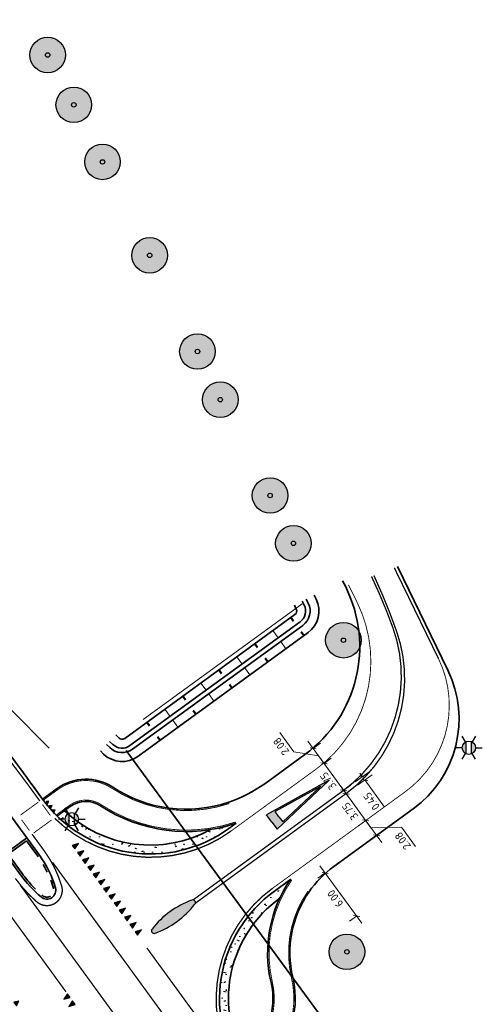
# Model space of a CAD drawing. Header units: metres. Extents: x 101623 to 104606, y 400821 to 405824.
# Tile 35 of 46: x 103120 to 103171, y 403892 to 404003. Entities that reach past the tile are written whole.
import ezdxf
from ezdxf.enums import TextEntityAlignment as Align
from ezdxf.lldxf.tags import DXFTag

# ---------------------------------------------------------------- set-up
doc = ezdxf.new("R2010")
doc.units = ezdxf.units.M
doc.header["$LTSCALE"] = 0.5
for name, pattern in [('VH-RWSBAND-SO', [24, 10, -2, 2, -2, 2, -2, 2, -2]), ('VW-1-1_STREEP', [2, 1, -1]), ('VW-3-3_STREEP', [6, 3, -3]), ('VW-5050_STREEP', [1, 0.5, -0.5])]:
    doc.linetypes.add(name, pattern=pattern)
doc.layers.get('Defpoints').update_dxf_attribs({"color": 4})
for name, color, linetype, lineweight in [('B-WE-GR-BOOM-A', 63, 'Continuous', 25), ('B-WE-GR-BOOM-S', 253, 'Continuous', 25), ('N-WE-BV-GELEIDECONSTRUCTIE_GELEIDERAIL-G', 210, 'BV-GELEIDERAIL', 35), ('N-WE-GW-TALUDARCERING-S', 90, 'Continuous', 25), ('N-WE-GW-TALUDARCERING_KORT-G', 90, 'Continuous', 50), ('N-WE-GW-TALUDARCERING_LANG-G', 90, 'Continuous', 18), ('N-WE-GW-WATERGANG_BODEM-G', 90, 'Continuous', 35), ('N-WE-GW-WATERGANG_INSTEEK-G', 90, 'Continuous', 35), ('N-WE-IE-MEUBILAIR_WEGMEUBILAIR_LICHTMAST-S-500', 7, 'Continuous', 25), ('N-WE-KG-GRENS_PERCEEL-G', 10, 'KG-PERCEEL', 18), ('N-WE-VH-KANTOPSLUITING_TROTTOIRBAND_RWS-G', 210, 'VH-RWSBAND-SO', 35), ('N-WE-VH-KANTVERHARDING-G', 210, 'Continuous', 35), ('N-WE-VH-KANTVERHARDING-G_2', 4, 'Continuous', 35), ('N-WE-VW-MARKERING_DWARS-S', 7, 'Continuous', 25), ('N-WE-VW-MARKERING_DWARS_OVERSTEEK_KANALISATIESTREEP50_010-G', 7, 'VW-5050_STREEP', 13), ('N-WE-VW-MARKERING_LANGS_STREEP_11_010-G', 7, 'VW-1-1_STREEP', 13), ('N-WE-VW-MARKERING_LANGS_STREEP_11_015-G', 7, 'VW-1-1_STREEP', 35), ('N-WE-VW-MARKERING_LANGS_STREEP_33_015-G', 7, 'VW-3-3_STREEP', 13), ('N-WE-VW-MARKERING_LANGS_STREEP_DOORGETROKKEN_010-G', 7, 'Continuous', 13), ('N-WE-VW-MARKERING_LANGS_STREEP_DOORGETROKKEN_015-G', 7, 'Continuous', 13), ('N-WE-VW-MARKERING_VERKEERSTEKEN-S', 7, 'Continuous', 25), ('N-WE-WH-DUIKER-G', 150, 'Continuous', 35), ('X-XX-AL-M', 7, 'Continuous', 18), ('X-XX-AL_BINDEND-M', 10, 'Continuous', 18)]:
    doc.layers.add(name, color=color, linetype=linetype, lineweight=lineweight)
doc.layers.add('N-WE-VH-GESLOTENVERHARDING_BETON-A-500', color=7, linetype='Continuous', lineweight=18, true_color=0xcc0000)
doc.styles.add('NLCS-ISO', font='NLCS-ISO.ttf')
doc.styles.add('NLCS-ISO-M500-T18', font='NLCS-ISO.ttf', dxfattribs={"height": 0.9})
doc.styles.get("Standard").update_dxf_attribs({"font": 'NLCS-ISO.ttf'})
doc.linetypes.add('BV-GELEIDERAIL', pattern='A,10,-3,[108,NLCS.shx,S=1,R=0,X=0,Y=0],-3', length=16)
tags = doc.linetypes.add('KG-PERCEEL', pattern='A,5.5,-2,["P",Standard,S=1.8,R=0,X=-0.5,Y=-0.9],-2,5.5,-2,[5,NLCS.shx,S=0.75,R=0,X=0,Y=0],-2', length=19).pattern_tags.tags
tags[6] = DXFTag(74, 10)
doc.dimstyles.new('NLCS-M500-T18-PIJL_L2_H2', dxfattribs={"dimscale": 0.5, "dimtxt": 2.5, "dimasz": 1.8, "dimexe": 2, "dimexo": 2, "dimgap": 0.7, "dimtad": 1, "dimzin": 0, "dimdsep": 46, "dimtxsty": 'NLCS-ISO-M500-T18', "dimcen": 0, "dimdle": 2, "dimclrd": 256, "dimclre": 256, "dimclrt": 256, "dimazin": 0, "dimtfac": 1, "dimtdec": 3, "dimtofl": 0, "dimtmove": 0, "dimatfit": 3, "dimfxl": 2, "dimfxlon": 1, "dimtfillclr": 256, "dimtolj": 1, "dimtzin": 0, "dimlwd": -1, "dimlwe": -1, "dimarcsym": 0})
doc.dimstyles.new('NLCS-M500-T18-SCHRAP_L2_H2', dxfattribs={"dimscale": 0.5, "dimtxt": 2.5, "dimasz": 1.008, "dimexe": 2, "dimexo": 2, "dimgap": 0.7, "dimtad": 1, "dimzin": 0, "dimdsep": 46, "dimtxsty": 'NLCS-ISO-M500-T18', "dimblk": 'OBLIQUE', "dimcen": 0, "dimdle": 2, "dimclrd": 256, "dimclre": 256, "dimclrt": 256, "dimazin": 0, "dimtfac": 1, "dimtdec": 3, "dimtofl": 0, "dimtmove": 0, "dimatfit": 3, "dimldrblk": 'OBLIQUE', "dimfxl": 2, "dimfxlon": 1, "dimtfillclr": 256, "dimtolj": 1, "dimtzin": 0, "dimlwd": -1, "dimlwe": -1, "dimarcsym": 0})

# ---------------------------------------------------------------- blocks, each defined once
blk = doc.blocks.new('SVW-MARKERING_DWARS_DRIEHOEK_50 50')
blk.add_lwpolyline([(0.25, -0.25), (0.5, 0.25), (0, 0.25)], close=True)
blk.add_solid([(0, 0.25), (0.5, 0.25), (0.25, -0.25), (0.5, 0.25)])
blk = doc.blocks.new('SVW-MARKERING_DWARS_DRIEHOEK_50 70')
blk.add_hatch(color=256).paths.add_polyline_path([(0.5, 0.35), (0, 0.35), (0.25, -0.35)])
blk.add_lwpolyline([(0.25, -0.35), (0.5, 0.35), (0, 0.35)], close=True)
blk = doc.blocks.new('SVW-MARKERING_DWARS_DRIEHOEK_30 30')
blk.add_lwpolyline([(0.15, -0.15), (0.3, 0.15), (0, 0.15)], close=True)
blk.add_solid([(0, 0.15), (0.3, 0.15), (0.15, -0.15), (0.3, 0.15)])
blk = doc.blocks.new('N-SVW-MARKERING_VERKEERSTEKEN_VOORWAARSCHUWINGSDRIEHOEK_8.0')
h = blk.add_hatch(color=256)
h.paths.add_polyline_path([(0, 8), (-1, 8), (0, 0), (1, 8)])
h.paths.add_polyline_path([(0, 7), (0.72, 7), (0, 1.21), (-0.72, 7)], flags=16)
for p, q in [((0, 0), (-1, 8)), ((0, 8), (-1, 8)), ((0, 0), (1, 8)), ((0, 8), (1, 8)), ((0, 1.21), (-0.72, 7)), ((0, 7), (-0.72, 7)), ((0, 1.21), (0.72, 7)), ((0, 7), (0.72, 7))]:
    blk.add_line(p, q)
blk = doc.blocks.new('*D95')
at = {"layer": 'Defpoints', "color": 0, "transparency": 16777216}
for p in [(103362.77, 403983.92), (103163.12, 403850.73)]:
    blk.add_point(p, dxfattribs=at)
at = {"layer": 'X-XX-AL-M', "transparency": 16777216}
blk.add_line((103170.52, 403855.67), (103163.87, 403851.23), dxfattribs=at)
blk.add_solid([(103163.78, 403851.35), (103163.95, 403851.1), (103163.12, 403850.73)], dxfattribs=at)
at = {"layer": 'X-XX-AL-M', "transparency": 16777216, "insert": (103167.84, 403854.84), "char_height": 0.9, "attachment_point": 5, "rotation": 33.7078, "style": 'NLCS-ISO-M500-T18'}
blk.add_mtext('\\A1;R=240.00', dxfattribs=at)
blk = doc.blocks.new('*D98')
at = {"layer": 'Defpoints', "color": 0, "transparency": 16777216}
for p in [(103308.94, 404053.7), (103106.23, 403925.21)]:
    blk.add_point(p, dxfattribs=at)
at = {"layer": 'X-XX-AL-M', "transparency": 16777216}
blk.add_line((103100.17, 403921.37), (103105.47, 403924.73), dxfattribs=at)
blk.add_solid([(103105.39, 403924.86), (103105.55, 403924.6), (103106.23, 403925.21)], dxfattribs=at)
at = {"layer": 'X-XX-AL-M', "transparency": 16777216, "insert": (103102.01, 403923.48), "char_height": 0.9, "attachment_point": 5, "rotation": 32.3693, "style": 'NLCS-ISO-M500-T18'}
blk.add_mtext('\\A1;R=240.00', dxfattribs=at)
blk = doc.blocks.new('SIE-WEG_LICHTMAST-SO')
h = blk.add_hatch(color=256)
h.paths.add_polyline_path([(1.38, 0.59, 0.658505), (-1.38, 0.59)])
h.paths.add_polyline_path([(-1.38, -0.59, 0.658505), (1.38, -0.59)])
at = {"flags": 128}
for points in [[(0, 1.5), (0, 3)], [(-2.6, 1.5), (-1.3, 0.75)], [(-1.38, 0.59), (1.38, 0.59)], [(1.3, 0.75), (2.6, 1.5)], [(-2.6, -1.5), (-1.3, -0.75)], [(-1.38, -0.59), (1.38, -0.59)], [(0, -1.5), (0, -3)], [(2.6, -1.5), (1.3, -0.75)]]:
    blk.add_lwpolyline(points, dxfattribs=at)
blk.add_circle((0, 0), 1.5)
at = {"style": 'NLCS-ISO'}
blk.add_attdef('TYPE', text='', height=1.8, dxfattribs=at).set_placement((0, 3), align=Align.BOTTOM_CENTER)
blk = doc.blocks.new('*D150')
at = {"layer": 'Defpoints', "color": 0, "transparency": 16777216}
for p in [(103287.02, 404088.4), (103098.66, 403939.67)]:
    blk.add_point(p, dxfattribs=at)
at = {"layer": 'X-XX-AL-M', "transparency": 16777216}
blk.add_line((103104.29, 403944.12), (103099.36, 403940.23), dxfattribs=at)
blk.add_solid([(103099.27, 403940.35), (103099.45, 403940.11), (103098.66, 403939.67)], dxfattribs=at)
at = {"layer": 'X-XX-AL-M', "transparency": 16777216, "insert": (103101.68, 403943.08), "char_height": 0.9, "attachment_point": 5, "rotation": 38.2931, "style": 'NLCS-ISO-M500-T18'}
blk.add_mtext('\\A1;R=240.00', dxfattribs=at)
blk = doc.blocks.new('SGR-BOOM_ARC-SO')
at = {"layer": 'B-WE-GR-BOOM-A'}
h = blk.add_hatch(color=256, dxfattribs=at)
h.dxf.hatch_style = 1
edge = h.paths.add_edge_path()
edge.add_arc((0, 0), 2, 0, 360)
at = {"color": 0, "linetype": 'ByBlock', "lineweight": -2}
for radius in [2, 0.25]:
    blk.add_circle((0, 0), radius, dxfattribs=at)
blk = doc.blocks.new('_Oblique')
at = {"color": 0, "linetype": 'ByBlock', "lineweight": -2}
blk.add_line((-0.5, -0.5), (0.5, 0.5), dxfattribs=at)
blk = doc.blocks.new('*D164')
at = {"layer": 'Defpoints', "color": 0, "transparency": 16777216}
for p in [(103156.52, 403915.87), (103156.52, 403915.87), (103159.12, 403913.12)]:
    blk.add_point(p, dxfattribs=at)
at = {"layer": 'X-XX-AL_BINDEND-M', "transparency": 16777216}
for p, q in [((103159.32, 403912.03), (103155.94, 403916.68)), ((103156.52, 403915.87), (103157.33, 403916.46)), ((103158.73, 403912.84), (103157.92, 403912.25))]:
    blk.add_line(p, q, dxfattribs=at)
at = {"layer": 'X-XX-AL_BINDEND-M', "transparency": 16777216, "xscale": 0.504, "yscale": 0.504, "zscale": 0.504}
for p, rotation in [((103156.52, 403915.87), 126.0532340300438), ((103158.73, 403912.84), 306.0532340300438)]:
    blk.add_blockref('_Oblique', p, dxfattribs=dict(at, rotation=rotation))
at = {"layer": 'X-XX-AL_BINDEND-M', "transparency": 16777216, "insert": (103156.98, 403913.88), "char_height": 0.9, "attachment_point": 5, "rotation": 126.0532, "style": 'NLCS-ISO-M500-T18'}
blk.add_mtext('\\A1;3.75', dxfattribs=at)
blk = doc.blocks.new('*D165')
at = {"layer": 'Defpoints', "color": 0, "transparency": 16777216}
for p in [(103158.37, 403917.76), (103156.26, 403916.23), (103156.52, 403915.87)]:
    blk.add_point(p, dxfattribs=at)
at = {"layer": 'X-XX-AL_BINDEND-M', "transparency": 16777216}
for p, q in [((103157.56, 403917.18), (103159.18, 403918.35)), ((103157.82, 403916.81), (103159.44, 403917.99)), ((103158.37, 403917.76), (103158.07, 403918.17)), ((103158.63, 403917.4), (103160.86, 403914.35))]:
    blk.add_line(p, q, dxfattribs=at)
at = {"layer": 'X-XX-AL_BINDEND-M', "transparency": 16777216, "xscale": 0.504, "yscale": 0.504, "zscale": 0.504}
for p, rotation in [((103158.37, 403917.76), 306.0532340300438), ((103158.63, 403917.4), 126.0532340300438)]:
    blk.add_blockref('_Oblique', p, dxfattribs=dict(at, rotation=rotation))
at = {"layer": 'X-XX-AL_BINDEND-M', "transparency": 16777216, "insert": (103159.39, 403915), "char_height": 0.9, "attachment_point": 5, "rotation": 126.0532, "style": 'NLCS-ISO-M500-T18'}
blk.add_mtext('\\A1;0.45', dxfattribs=at)
blk = doc.blocks.new('*D166')
at = {"layer": 'Defpoints', "color": 0, "transparency": 16777216}
for p in [(103154.05, 403919.26), (103154.05, 403919.26), (103156.26, 403916.23)]:
    blk.add_point(p, dxfattribs=at)
at = {"layer": 'X-XX-AL_BINDEND-M', "transparency": 16777216}
for p, q in [((103156.85, 403915.42), (103153.46, 403920.07)), ((103154.05, 403919.26), (103154.86, 403919.85)), ((103156.26, 403916.23), (103157.07, 403916.82))]:
    blk.add_line(p, q, dxfattribs=at)
at = {"layer": 'X-XX-AL_BINDEND-M', "transparency": 16777216, "xscale": 0.504, "yscale": 0.504, "zscale": 0.504}
for p, rotation in [((103154.05, 403919.26), 126.0532340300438), ((103156.26, 403916.23), 306.0532340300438)]:
    blk.add_blockref('_Oblique', p, dxfattribs=dict(at, rotation=rotation))
at = {"layer": 'X-XX-AL_BINDEND-M', "transparency": 16777216, "insert": (103154.51, 403917.28), "char_height": 0.9, "attachment_point": 5, "rotation": 126.0532, "style": 'NLCS-ISO-M500-T18'}
blk.add_mtext('\\A1;3.75', dxfattribs=at)
blk = doc.blocks.new('*D163')
at = {"layer": 'Defpoints', "color": 0, "transparency": 16777216}
for p in [(103152.83, 403920.94), (103152.83, 403920.94), (103154.05, 403919.26)]:
    blk.add_point(p, dxfattribs=at)
at = {"layer": 'X-XX-AL_BINDEND-M', "transparency": 16777216}
for p, q in [((103150.66, 403920.55), (103149.08, 403922.72)), ((103154.64, 403918.45), (103152.24, 403921.75)), ((103153.44, 403920.1), (103150.66, 403920.55)), ((103152.83, 403920.94), (103153.64, 403921.53)), ((103154.05, 403919.26), (103154.86, 403919.85))]:
    blk.add_line(p, q, dxfattribs=at)
at = {"layer": 'X-XX-AL_BINDEND-M', "transparency": 16777216, "xscale": 0.504, "yscale": 0.504, "zscale": 0.504}
for p, rotation in [((103152.83, 403920.94), 126.0532340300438), ((103154.05, 403919.26), 306.0532340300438)]:
    blk.add_blockref('_Oblique', p, dxfattribs=dict(at, rotation=rotation))
at = {"layer": 'X-XX-AL_BINDEND-M', "transparency": 16777216, "insert": (103149.23, 403921.17), "char_height": 0.9, "attachment_point": 5, "rotation": 126.0532, "style": 'NLCS-ISO-M500-T18'}
blk.add_mtext('\\A1;2.08', dxfattribs=at)
blk = doc.blocks.new('*D167')
at = {"layer": 'Defpoints', "color": 0, "transparency": 16777216}
for p in [(103159.12, 403913.12), (103159.61, 403910.91), (103159.95, 403911.16)]:
    blk.add_point(p, dxfattribs=at)
at = {"layer": 'X-XX-AL_BINDEND-M', "transparency": 16777216}
for p, q in [((103158.73, 403912.84), (103157.92, 403912.25)), ((103158.14, 403913.64), (103160.54, 403910.35)), ((103159.34, 403912), (103162.76, 403912.1)), ((103159.95, 403911.16), (103160.76, 403911.75)), ((103162.76, 403912.1), (103164.34, 403909.93))]:
    blk.add_line(p, q, dxfattribs=at)
at = {"layer": 'X-XX-AL_BINDEND-M', "transparency": 16777216, "xscale": 0.504, "yscale": 0.504, "zscale": 0.504}
for p, rotation in [((103158.73, 403912.84), 126.0532340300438), ((103159.95, 403911.16), 306.0532340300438)]:
    blk.add_blockref('_Oblique', p, dxfattribs=dict(at, rotation=rotation))
at = {"layer": 'X-XX-AL_BINDEND-M', "transparency": 16777216, "insert": (103162.9, 403910.54), "char_height": 0.9, "attachment_point": 5, "rotation": 126.0532, "style": 'NLCS-ISO-M500-T18'}
blk.add_mtext('\\A1;2.08', dxfattribs=at)
blk = doc.blocks.new('*U168')
at = {"layer": 'N-WE-GW-TALUDARCERING_KORT-G'}
for p, q in [((103150.31, 403935.65), (103150.61, 403935.24)), ((103146.27, 403932.7), (103146.57, 403932.3)), ((103142.23, 403929.76), (103142.52, 403929.36)), ((103138.19, 403926.82), (103138.48, 403926.41)), ((103134.15, 403923.88), (103134.44, 403923.47))]:
    blk.add_line(p, q, dxfattribs=at)
at = {"layer": 'N-WE-GW-TALUDARCERING_LANG-G'}
for p, q in [((103148.29, 403934.18), (103148.88, 403933.37)), ((103144.25, 403931.23), (103144.84, 403930.42)), ((103140.21, 403928.29), (103140.8, 403927.48)), ((103136.17, 403925.35), (103136.75, 403924.54))]:
    blk.add_line(p, q, dxfattribs=at)
blk = doc.blocks.new('*U169')
at = {"layer": 'N-WE-GW-TALUDARCERING_KORT-G'}
for p, q in [((103151.79, 403933.63), (103151.49, 403934.03)), ((103147.74, 403930.68), (103147.45, 403931.09)), ((103143.7, 403927.74), (103143.41, 403928.14)), ((103139.66, 403924.8), (103139.36, 403925.2)), ((103135.62, 403921.85), (103135.32, 403922.26))]:
    blk.add_line(p, q, dxfattribs=at)
at = {"layer": 'N-WE-GW-TALUDARCERING_LANG-G'}
for p, q in [((103149.76, 403932.15), (103149.18, 403932.96)), ((103145.72, 403929.21), (103145.13, 403930.02)), ((103141.68, 403926.27), (103141.09, 403927.08)), ((103137.64, 403923.33), (103137.05, 403924.13))]:
    blk.add_line(p, q, dxfattribs=at)
blk = doc.blocks.new('*D170')
at = {"layer": 'Defpoints', "color": 0, "transparency": 16777216}
for p in [(103154.73, 403907.36), (103154.18, 403906.95), (103158.26, 403902.51)]:
    blk.add_point(p, dxfattribs=at)
at = {"layer": 'X-XX-AL-M', "transparency": 16777216}
for p, q in [((103158.3, 403901.3), (103153.59, 403907.76)), ((103154.18, 403906.95), (103153.37, 403906.36)), ((103157.71, 403902.1), (103156.9, 403901.52))]:
    blk.add_line(p, q, dxfattribs=at)
at = {"layer": 'X-XX-AL-M', "transparency": 16777216, "xscale": 0.504, "yscale": 0.504, "zscale": 0.504}
for p, rotation in [((103154.18, 403906.95), 126.0703840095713), ((103157.71, 403902.1), 306.0703840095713)]:
    blk.add_blockref('_Oblique', p, dxfattribs=dict(at, rotation=rotation))
at = {"layer": 'X-XX-AL-M', "transparency": 16777216, "insert": (103155.3, 403904.06), "char_height": 0.9, "attachment_point": 5, "rotation": 126.0704, "style": 'NLCS-ISO-M500-T18'}
blk.add_mtext('\\A1;6.00', dxfattribs=at)

msp = doc.modelspace()

# ---------------------------------------------------------------- hatches: boundary and pattern name
at = {"layer": 'N-WE-VH-GESLOTENVERHARDING_BETON-A-500'}
h = msp.add_hatch(dxfattribs=at)
h.set_pattern_fill('AVH-BETON-SO', color=256, scale=0.5, pattern_type=2)
h.set_pattern_definition([(45, (103141.8123, 403912.3225), (0, 2.12132), [0.07071, -1.025305, 0, -1.025305]), (45, (103141.9278, 403912.2747), (0, 2.12132), [0.07071, -1.025305, 0, -1.025305]), (337.5, (103141.8623, 403912.3725), (-1e-09, -2.12132), [0.125, -0.749294, 0, -0.74794]), (337.5, (103141.8123, 403912.3225), (-1e-09, -2.12132), [0.125, -0.749294, 0, -0.74794]), (60, (103141.3123, 403911.8225), (-1, 1.73205), [0.09375, -0.953125, 0, -0.953125]), (120, (103141.3123, 403911.8225), (-2, 4e-09), [0.09375, -0.953125, 0, -0.953125]), (0, (103141.2654, 403911.9037), (1, 1.73205), [0.09375, -0.953125, 0, -0.953125])])
h.paths.add_polyline_path([(103124.881, 403913.942), (103124.06, 403913.345, 0.3658371), (103143.368, 403911.949), (103144.16, 403912.525, -0.0419735), (103141.312, 403911.823, -0.3275971)])
h = msp.add_hatch(dxfattribs=at)
h.set_pattern_fill('AVH-BETON-SO', color=256, scale=0.5, pattern_type=2)
h.set_pattern_definition([(45, (103149.5688, 403904.6003), (0, 2.12132), [0.07071, -1.025305, 0, -1.025305]), (45, (103149.6843, 403904.5525), (0, 2.12132), [0.07071, -1.025305, 0, -1.025305]), (337.5, (103149.6188, 403904.6503), (-1e-09, -2.12132), [0.125, -0.749294, 0, -0.74794]), (337.5, (103149.5688, 403904.6003), (-1e-09, -2.12132), [0.125, -0.749294, 0, -0.74794]), (60, (103149.0688, 403904.1003), (-1, 1.73205), [0.09375, -0.953125, 0, -0.953125]), (120, (103149.0688, 403904.1003), (-2, 4e-09), [0.09375, -0.953125, 0, -0.953125]), (0, (103149.0219, 403904.1815), (1, 1.73205), [0.09375, -0.953125, 0, -0.953125])])
h.paths.add_polyline_path([(103149.069, 403904.1), (103149.081, 403904.109, -0.0424877), (103150.309, 403906.24), (103148.48, 403904.909, 0.3750371), (103144.099, 403885.674), (103144.916, 403886.268, -0.3722745)])
at = {"layer": 'N-WE-VW-MARKERING_VERKEERSTEKEN-S', "ltscale": 2}
h = msp.add_hatch(color=256, dxfattribs=at)
h.dxf.hatch_style = 1
h.paths.add_polyline_path([(103139.544, 403903.428, 0.7523494), (103139.205, 403903.894, 0.1413249), (103134.724, 403900.632, 0.7523494), (103135.063, 403900.166, 0.1413249)])

# ---------------------------------------------------------------- linework, layer by layer
at = {"layer": 'N-WE-BV-GELEIDECONSTRUCTIE_GELEIDERAIL-G', "ltscale": 2}
msp.add_arc((103288.394, 404089.398), 235.925, 216.05323, 225.54797, dxfattribs=at)
at = {"layer": 'N-WE-GW-WATERGANG_BODEM-G'}
for p, q in [((103151.611, 403937.504), (103151.832, 403937.055)), ((103152.059, 403937.725), (103152.28, 403937.277)), ((103151.37, 403935.178), (103132.245, 403921.256)), ((103151.664, 403934.774), (103132.54, 403920.852)), ((103130.321, 403921.389), (103129.961, 403921.737)), ((103129.974, 403921.03), (103129.614, 403921.377))]:
    msp.add_line(p, q, dxfattribs=at)
for centre, radius, start, end in [((103150.487, 403936.391), 2, 306.05323, 26.29056), ((103150.487, 403936.391), 1.5, 306.05323, 26.29056), ((103131.363, 403922.469), 2, 226.0284, 306.05323), ((103131.363, 403922.469), 1.5, 226.0284, 306.05323)]:
    msp.add_arc(centre, radius, start, end, dxfattribs=at)
at = {"layer": 'N-WE-GW-WATERGANG_INSTEEK-G'}
for points in [[(103128.92, 403920.657), (103129.28, 403920.31, 0.364093), (103133.128, 403920.044), (103152.253, 403933.966, 0.3651434), (103153.177, 403937.72), (103152.956, 403938.168)], [(103130.656, 403922.456), (103131.015, 403922.109, 0.364093), (103131.657, 403922.065), (103150.782, 403935.987, 0.3651434), (103150.936, 403936.613), (103150.714, 403937.061)]]:
    msp.add_lwpolyline(points, format="xyb", dxfattribs=at)
at = {"layer": 'N-WE-KG-GRENS_PERCEEL-G'}
msp.add_line((103151.584, 403937.189), (103133.735, 403924.196), dxfattribs=at)
at = {"layer": 'N-WE-VH-KANTOPSLUITING_TROTTOIRBAND_RWS-G', "flags": 128}
msp.add_lwpolyline([(103118.548, 403909.061), (103120.137, 403906.878, 0.0568876), (103122.404, 403904.41, 0.749031), (103123.655, 403905.215, 0.0859016), (103121.88, 403908.817), (103120.611, 403910.56)], format="xyb", close=True, dxfattribs=at)
at = {"layer": 'N-WE-VH-KANTVERHARDING-G', "ltscale": 2}
msp.add_line((103121.15, 403916.999), (103122.529, 403915.104), dxfattribs=at)
for points in [[(103144.16, 403912.525), (103143.368, 403911.949, -0.4166645), (103122.34, 403915.349, 0.0234488), (103108.218, 403933.256, -0.0213575), (103095.634, 403949.076)], [(103162.294, 403941.382), (103167.96, 403929.731, -0.363385), (103164.075, 403914.159), (103155.15, 403907.661, 0.0836262), (103152.361, 403904.813)], [(103143.36, 403914.893, 0.0760299), (103147.388, 403916.978), (103151.893, 403920.257, 0.3664956), (103156.481, 403939.092), (103156.137, 403939.779)], [(103141.312, 403911.823, -0.32831), (103124.855, 403913.967)], [(103150.309, 403906.24), (103148.48, 403904.909, 0.4142136), (103145.181, 403883.954), (103145.409, 403883.641, -0.0260008), (103159.475, 403862.63, 0.0228337), (103171.382, 403844.596)], [(103149.081, 403904.109), (103149.069, 403904.1, 0.372858), (103144.929, 403886.242)]]:
    msp.add_lwpolyline(points, format="xyb", dxfattribs=at)
msp.add_lwpolyline([(103123.871, 403905.278, 0.0859016), (103122.062, 403908.95), (103117.916, 403914.645, 0.0162), (103108.392, 403926.875, 0.9372177), (103106.778, 403925.7, 0.0162), (103115.49, 403912.879), (103119.955, 403906.746, 0.0568876), (103122.257, 403904.24, 0.749031)], format="xyb", close=True, dxfattribs=at)
at = {"layer": 'N-WE-VH-KANTVERHARDING-G_2', "ltscale": 2}
for p, q in [((103122.425, 403915.247), (103124.054, 403916.431)), ((103124.015, 403913.312), (103125.524, 403914.409)), ((103118.234, 403909.11), (103120.661, 403910.874))]:
    msp.add_line(p, q, dxfattribs=at)
for centre, radius, start, end in [((103127.288, 403911.982), 5.5, 56.64104, 126.01054), ((103138.56, 403929.105), 15, 236.64104, 288.66193), ((103127.288, 403911.982), 3, 56.64104, 126.01054), ((103138.56, 403929.105), 17.5, 236.64104, 288.66193), ((103162.212, 403897.96), 14.5, 145.17447, 193.23228), ((103162.212, 403897.96), 12, 145.17447, 193.23228), ((103140.31, 403892.809), 10.5, 306.01054, 13.23228), ((103140.31, 403892.809), 8, 306.01054, 13.23228)]:
    msp.add_arc(centre, radius, start, end, dxfattribs=at)
at = {"layer": 'N-WE-VW-MARKERING_DWARS_OVERSTEEK_KANALISATIESTREEP50_010-G', "ltscale": 2, "const_width": 0.1, "flags": 128}
for points in [[(103119.936, 403913.441), (103121.958, 403914.911)], [(103122.414, 403914.625), (103123.297, 403913.412)], [(103120.07, 403912.918), (103120.952, 403911.705)], [(103121.407, 403911.42), (103123.43, 403912.89)]]:
    msp.add_lwpolyline(points, dxfattribs=at)
at = {"layer": 'N-WE-VW-MARKERING_LANGS_STREEP_11_010-G', "ltscale": 2, "const_width": 0.1, "flags": 128}
for points in [[(103157.729, 403937.434), (103156.785, 403939.322)], [(103153.141, 403918.599), (103143.589, 403911.645)], [(103163.184, 403916.076), (103148.26, 403905.212)]]:
    msp.add_lwpolyline(points, dxfattribs=at)
for points in [[(103153.141, 403918.599, 0.3664956), (103157.729, 403937.434)], [(103163.184, 403916.076, 0.363385), (103166.913, 403931.026)]]:
    msp.add_lwpolyline(points, format="xyb", dxfattribs=at)
at = {"layer": 'N-WE-VW-MARKERING_LANGS_STREEP_11_015-G', "ltscale": 2, "const_width": 0.15, "flags": 128}
for points in [[(103123.551, 403908.135), (103139.736, 403885.902)], [(103119.938, 403905.538), (103136.123, 403883.305)], [(103117.696, 403903.69), (103125.053, 403893.584)], [(103134.147, 403898.508), (103143.269, 403885.977)]]:
    msp.add_lwpolyline(points, dxfattribs=at)
at = {"layer": 'N-WE-VW-MARKERING_LANGS_STREEP_33_015-G', "ltscale": 2, "const_width": 0.15, "flags": 128}
for points in [[(103166.913, 403931.026), (103161.942, 403941.248)], [(103120.847, 403916.778), (103122.12, 403915.029)]]:
    msp.add_lwpolyline(points, dxfattribs=at)
for points in [[(103120.847, 403916.778, 0.0213575), (103107.935, 403933.01)], [(103123.791, 403913.083, 0.3660116), (103143.589, 403911.645)], [(103148.26, 403905.212, 0.3578565), (103143.353, 403886.329)]]:
    msp.add_lwpolyline(points, format="xyb", dxfattribs=at)
at = {"layer": 'N-WE-VW-MARKERING_LANGS_STREEP_DOORGETROKKEN_010-G', "ltscale": 2, "const_width": 0.1, "flags": 128}
for points in [[(103130.23, 403916.451, 0.3122768), (103124.142, 403916.31)], [(103130.23, 403916.451, 0.2309642), (103143.408, 403914.751)], [(103129.02, 403914.613, 0.3122768), (103125.436, 403914.53)], [(103129.02, 403914.613, 0.2309642), (103144.112, 403912.667)], [(103150.432, 403906.155, 0.2128202), (103148.243, 403894.675)], [(103152.238, 403904.898, 0.2128202), (103150.385, 403895.178)], [(103146.395, 403884.437, 0.3020213), (103150.385, 403895.178, 0.3020213)], [(103145.101, 403886.217, 0.3020213), (103148.243, 403894.675, 0.3020213)]]:
    msp.add_lwpolyline(points, format="xyb", dxfattribs=at)
for points in [[(103122.513, 403915.126), (103124.142, 403916.31)], [(103123.908, 403913.42), (103125.436, 403914.53)]]:
    msp.add_lwpolyline(points, dxfattribs=at)
at = {"layer": 'N-WE-VW-MARKERING_LANGS_STREEP_DOORGETROKKEN_015-G', "ltscale": 2, "const_width": 0.15, "flags": 128}
for points in [[(103161.788, 403934.501, 0.0249673), (103159.381, 403940.272)], [(103162.205, 403934.098, 0.0245372), (103159.652, 403940.375)], [(103156.149, 403916.15, 0.333285), (103161.788, 403934.501)], [(103156.524, 403915.867, 0.3310884), (103162.205, 403934.098)], [(103124.566, 403905.483, 0.0859016), (103122.648, 403909.376)], [(103119.369, 403906.319, 0.0568876), (103121.782, 403903.692)], [(103121.782, 403903.692, 0.749031), (103124.566, 403905.483)]]:
    msp.add_lwpolyline(points, format="xyb", dxfattribs=at)
for points in [[(103156.149, 403916.15), (103139.335, 403903.91)], [(103156.524, 403915.867), (103139.6, 403903.547)], [(103121.246, 403911.302), (103122.648, 403909.376)]]:
    msp.add_lwpolyline(points, dxfattribs=at)
at = {"layer": 'N-WE-VW-MARKERING_VERKEERSTEKEN-S', "ltscale": 2}
msp.add_lwpolyline([(103135.063, 403900.166, 0.1413249), (103139.544, 403903.428, 0.7523494), (103139.205, 403903.894, 0.1413249), (103134.724, 403900.632, 0.7523494)], format="xyb", close=True, dxfattribs=at)
at = {"layer": 'N-WE-WH-DUIKER-G'}
msp.add_line((103155.485, 403888.42), (103131.806, 403920.693), dxfattribs=at)

# ---------------------------------------------------------------- block references
at = {"layer": 'B-WE-GR-BOOM-S'}
for p in [(103122.995, 403998.89), (103125.933, 403993.287), (103129.157, 403986.873), (103134.462, 403976.369), (103139.828, 403965.557), (103142.391, 403960.144), (103147.99, 403949.372), (103150.612, 403943.992), (103156.229, 403933.102), (103156.621, 403898.074)]:
    msp.add_blockref('SGR-BOOM_ARC-SO', p, dxfattribs=at)
at = {"layer": 'N-WE-GW-TALUDARCERING-S'}
for name in ['*U168', '*U169']:
    msp.add_blockref(name, (0, 0), dxfattribs=at)
at = {"layer": 'N-WE-IE-MEUBILAIR_WEGMEUBILAIR_LICHTMAST-S-500', "xscale": 0.5, "yscale": 0.5, "zscale": 0.5, "rotation": 90.00000000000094}
for p in [(103170.322, 403921.019), (103125.713, 403912.979)]:
    msp.add_blockref('SIE-WEG_LICHTMAST-SO', p, dxfattribs=at)
at = {"layer": 'N-WE-VW-MARKERING_DWARS-S'}
for name, p, rotation in [('SVW-MARKERING_DWARS_DRIEHOEK_30 30', (103123.113, 403914.806), 126.01), ('SVW-MARKERING_DWARS_DRIEHOEK_30 30', (103123.466, 403914.321), 126.01), ('SVW-MARKERING_DWARS_DRIEHOEK_30 30', (103123.818, 403913.835), 126.01), ('SVW-MARKERING_DWARS_DRIEHOEK_50 70', (103126.328, 403909.842), 126.05), ('SVW-MARKERING_DWARS_DRIEHOEK_50 70', (103126.917, 403909.034), 126.05), ('SVW-MARKERING_DWARS_DRIEHOEK_50 70', (103127.506, 403908.225), 126.05), ('SVW-MARKERING_DWARS_DRIEHOEK_50 70', (103128.094, 403907.417), 126.05), ('SVW-MARKERING_DWARS_DRIEHOEK_50 70', (103128.683, 403906.608), 126.05), ('SVW-MARKERING_DWARS_DRIEHOEK_50 70', (103129.271, 403905.8), 126.05), ('SVW-MARKERING_DWARS_DRIEHOEK_50 70', (103129.86, 403904.991), 126.05), ('SVW-MARKERING_DWARS_DRIEHOEK_50 70', (103130.448, 403904.183), 126.05), ('SVW-MARKERING_DWARS_DRIEHOEK_50 70', (103131.037, 403903.375), 126.05), ('SVW-MARKERING_DWARS_DRIEHOEK_50 70', (103131.625, 403902.566), 126.05), ('SVW-MARKERING_DWARS_DRIEHOEK_50 70', (103132.214, 403901.758), 126.05), ('SVW-MARKERING_DWARS_DRIEHOEK_50 70', (103132.802, 403900.949), 126.05), ('SVW-MARKERING_DWARS_DRIEHOEK_50 70', (103133.391, 403900.141), 126.05), ('SVW-MARKERING_DWARS_DRIEHOEK_50 70', (103124.933, 403893.154), 306.05), ('SVW-MARKERING_DWARS_DRIEHOEK_50 50', (103119.687, 403892.162), 126.0547010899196), ('SVW-MARKERING_DWARS_DRIEHOEK_50 70', (103125.521, 403892.346), 306.05)]:
    msp.add_blockref(name, p, dxfattribs=dict(at, rotation=rotation))
at = {"layer": 'N-WE-VW-MARKERING_VERKEERSTEKEN-S', "rotation": 126.0532340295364}
msp.add_blockref('N-SVW-MARKERING_VERKEERSTEKEN_VOORWAARSCHUWINGSDRIEHOEK_8.0', (103154.645, 403917.375), dxfattribs=at)

# ---------------------------------------------------------------- dimensions: what is measured, and where the dimension line sits
at = {"layer": 'X-XX-AL-M'}
for center, mpoint, picture, middle in [((103287.019, 404088.397), (103098.655, 403939.673), '*D150', (103102.179, 403942.455)), ((103362.767, 403983.918), (103163.116, 403850.728), '*D95', (103168.287, 403854.177))]:
    dim = msp.add_radius_dim(center=center, mpoint=mpoint, dimstyle='NLCS-M500-T18-PIJL_L2_H2', override={"dimpost": 'R=<>'}, dxfattribs=at)
    dim.commit()
    dim.dimension.update_dxf_attribs({"geometry": picture, "text_midpoint": middle, "dimtype": 164})
dim = msp.add_radius_dim(center=(103308.937, 404053.701), mpoint=(103106.23, 403925.211), dimstyle='NLCS-M500-T18-PIJL_L2_H2', override={"dimpost": 'R=<>'}, dxfattribs=at)
dim.commit()
dim.dimension.update_dxf_attribs({"geometry": '*D98', "text_midpoint": (103102.009, 403923.483)})
dim = msp.add_aligned_dim(p1=(103158.263, 403902.508), p2=(103154.731, 403907.357), distance=0.685, dimstyle='NLCS-M500-T18-SCHRAP_L2_H2', dxfattribs=at)
dim.commit()
dim.dimension.update_dxf_attribs({"geometry": '*D170', "text_midpoint": (103155.297, 403904.058)})
at = {"layer": 'X-XX-AL_BINDEND-M'}
for base, p1, p2, picture, middle in [((103152.831, 403920.94), (103154.052, 403919.262), (103152.831, 403920.94), '*D163', (103150.455, 403920.836)), ((103159.9526, 403911.1575), (103159.125, 403913.1216), (103159.6125, 403910.91), '*D167', (103162.9645, 403911.8131))]:
    dim = msp.add_linear_dim(base=base, p1=p1, p2=p2, angle=126.05323, dimstyle='NLCS-M500-T18-SCHRAP_L2_H2', override={"dimtmove": 1}, dxfattribs=at)
    dim.commit()
    dim.dimension.update_dxf_attribs({"geometry": picture, "text_midpoint": middle, "dimtype": 160})
for base, p1, p2, picture, middle in [((103154.052, 403919.262), (103156.26, 403916.23), (103154.052, 403919.262), '*D166', (103154.509, 403917.275)), ((103156.524, 403915.867), (103159.125, 403913.122), (103156.524, 403915.867), '*D164', (103156.981, 403913.88))]:
    dim = msp.add_linear_dim(base=base, p1=p1, p2=p2, angle=126.05323, dimstyle='NLCS-M500-T18-SCHRAP_L2_H2', dxfattribs=at)
    dim.commit()
    dim.dimension.update_dxf_attribs({"geometry": picture, "text_midpoint": middle})
dim = msp.add_linear_dim(base=(103158.369, 403917.765), p1=(103156.524, 403915.867), p2=(103156.26, 403916.23), angle=126.05323, dimstyle='NLCS-M500-T18-SCHRAP_L2_H2', dxfattribs=at)
dim.commit()
dim.dimension.update_dxf_attribs({"geometry": '*D165', "text_midpoint": (103160.041, 403915.467), "dimtype": 160})

doc.saveas('drawing.dxf')
